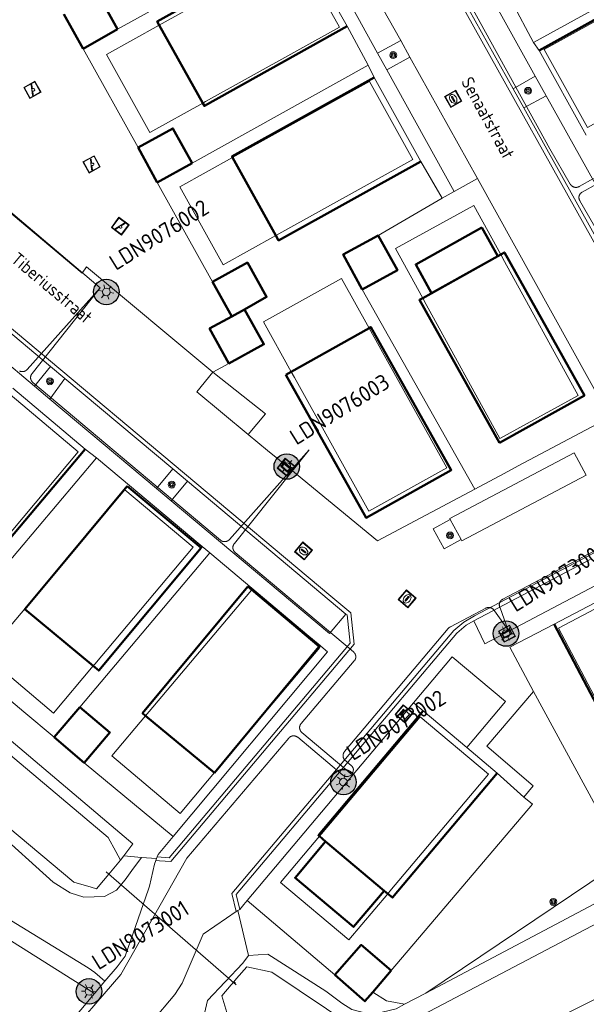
# Model space of a CAD drawing. Header units: metres. Extents: x 94279 to 96109, y 461866 to 463040.
# Tile 139 of 175: x 95549 to 95594, y 462507 to 462585. Entities that reach past the tile are written whole.
import ezdxf
from ezdxf.enums import TextEntityAlignment as Align

# ---------------------------------------------------------------- set-up
doc = ezdxf.new("R2010")
doc.units = ezdxf.units.M
doc.layers.get('0').update_dxf_attribs({"linetype": 'CONTINUOUS'})
doc.layers.add('B-WE-KL-ET_LS_OV_KABEL_EIGENNET_330-G', color=10, linetype='CONTINUOUS')
doc.layers.add('N-WE-ARMATUUR-PRUNUS-E-OPSCHUIF-6M-G', color=20, linetype='CONTINUOUS')
for name, color, linetype, lineweight in [('B_BEBOUWINGSGRENS_0', 132, 'CONTINUOUS', 50), ('B_LUIFEL_1', 132, 'CONTINUOUS', 50), ('B_TUSSENMUUR_0', 132, 'CONTINUOUS', 50), ('B_WOONWAGEN_LIJN_0', 132, 'CONTINUOUS', 50), ('G_GRENS_ALGEMEEN_0', 251, 'CONTINUOUS', 13), ('G_GRENS_ALGEMEEN_1', 251, 'CONTINUOUS', 13), ('K_DUIKER_LIJN_-1', 251, 'CONTINUOUS', 13), ('Q_BOOM_0', 251, 'CONTINUOUS', 13), ('Q_BRANDKRAAN_0', 251, 'CONTINUOUS', 13), ('Q_CAI-KAST_0', 251, 'CONTINUOUS', 13), ('Q_DAMWAND_0', 251, 'CONTINUOUS', 13), ('Q_INSPECTIE_OF_RIOOLPUT_0', 251, 'CONTINUOUS', 13), ('Q_LICHTMAST_0', 251, 'CONTINUOUS', 13), ('Q_SCHUTTING_LIJN_0', 251, 'CONTINUOUS', 13), ('Q_SPEELVOORZIENING_0', 251, 'CONTINUOUS', 13), ('Q_STRAATNAAMBORD_0', 251, 'CONTINUOUS', 13), ('T_CULTUURGRENS_0', 251, 'CONTINUOUS', 13), ('T_HEK_0', 251, 'CONTINUOUS', 13), ('T_SCHUTTING_0', 251, 'CONTINUOUS', 13), ('T_WALBESCHERMING_0', 251, 'CONTINUOUS', 13), ('V_WEGGRENS_0', 251, 'CONTINUOUS', 13), ('W_WATERGRENS_0', 251, 'CONTINUOUS', 13), ('Z_STRAATNAAM_0', 251, 'CONTINUOUS', 13)]:
    doc.layers.add(name, color=color, linetype=linetype, lineweight=lineweight)
doc.styles.add('NLCS-ISO-M500-T25', font='NLCS-ISO.ttf', dxfattribs={"height": 1.25})
doc.styles.get("Standard").update_dxf_attribs({"font": 'isocp.shx'})

# ---------------------------------------------------------------- blocks, each defined once
blk = doc.blocks.new('Q_LICHTMAST')
for points in [[(-0.26, 0.15), (-0.52, 0.3)], [(0, 0.3), (0, 0.6)], [(0.26, 0.15), (0.52, 0.3)], [(-0.26, -0.15), (-0.52, -0.3)], [(0, -0.3), (0, -0.6)], [(0.26, -0.15), (0.52, -0.3)]]:
    blk.add_lwpolyline(points)
blk.add_circle((0, 0), 0.3)
blk = doc.blocks.new('Q_BRANDKRAAN')
blk.add_lwpolyline([(-0.5, 0.5), (0.5, 0.5), (0.5, -0.5), (-0.5, -0.5)], close=True)
for points in [[(-0.442, 0.464), (0.438, 0.464, -0.414214), (0.459, 0.442), (0.459, -0.437, -0.414214), (0.438, -0.459), (-0.442, -0.459, -0.414214), (-0.463, -0.437), (-0.463, 0.442), (-0.463, 0.444), (-0.463, 0.446), (-0.463, 0.448), (-0.462, 0.45), (-0.461, 0.451), (-0.46, 0.453), (-0.459, 0.455), (-0.458, 0.456), (-0.457, 0.457), (-0.456, 0.459), (-0.454, 0.46), (-0.453, 0.461), (-0.451, 0.462), (-0.449, 0.462), (-0.447, 0.463), (-0.446, 0.463), (-0.444, 0.464), (-0.442, 0.464)], [(-0.345, 0.105, 0.380426), (-0.276, -0.18)], [(-0.008, 0.266, 0.240218), (-0.345, 0.105)], [(-0.194, 0.045, 0.853344), (-0.194, -0.032)], [(0.331, 0.111, 0.240191), (-0.008, 0.266)], [(0.185, -0.032, 0.849746), (0.185, 0.045)], [(0.267, -0.176, 0.380426), (0.331, 0.111)], [(-0.276, -0.18, 0.148452), (0.012, -0.257)], [(0.012, -0.257, 0.131742), (0.267, -0.176)]]:
    blk.add_lwpolyline(points, format="xyb")
for points in [[(-0.194, 0.045), (0.185, 0.045)], [(0.185, -0.032), (-0.194, -0.032)]]:
    blk.add_lwpolyline(points)
blk = doc.blocks.new('Q_INSPECTIE_OF_RIOOLPUT')
blk.add_lwpolyline([(-0.5, 0.5), (0.5, 0.5), (0.5, -0.5), (-0.5, -0.5)], close=True)
for points in [[(-0.442, 0.464), (0.438, 0.464, -0.414214), (0.459, 0.442), (0.459, -0.437, -0.414214), (0.438, -0.459), (-0.442, -0.459, -0.414214), (-0.463, -0.437), (-0.463, 0.442), (-0.463, 0.444), (-0.463, 0.446), (-0.463, 0.448), (-0.462, 0.45), (-0.461, 0.451), (-0.46, 0.453), (-0.459, 0.455), (-0.458, 0.456), (-0.457, 0.457), (-0.456, 0.459), (-0.454, 0.46), (-0.453, 0.461), (-0.451, 0.462), (-0.449, 0.462), (-0.447, 0.463), (-0.446, 0.463), (-0.444, 0.464), (-0.442, 0.464)], [(-0.345, 0.105, 0.380426), (-0.276, -0.18)], [(-0.008, 0.266, 0.240218), (-0.345, 0.105)], [(-0.194, 0.045, 0.853344), (-0.194, -0.032)], [(0.331, 0.111, 0.240191), (-0.008, 0.266)], [(0.185, -0.032, 0.849746), (0.185, 0.045)], [(0.267, -0.176, 0.380426), (0.331, 0.111)], [(-0.276, -0.18, 0.148452), (0.012, -0.257)], [(0.012, -0.257, 0.131742), (0.267, -0.176)]]:
    blk.add_lwpolyline(points, format="xyb")
for points in [[(-0.194, 0.045), (0.185, 0.045)], [(0.185, -0.032), (-0.194, -0.032)]]:
    blk.add_lwpolyline(points)
blk = doc.blocks.new('Q_SPEELVOORZIENING')
blk.add_lwpolyline([(-0.5, 0.5), (0.5, 0.5), (0.5, -0.5), (-0.5, -0.5)], close=True)
for points in [[(-0.442, 0.464), (0.438, 0.464, -0.414214), (0.459, 0.442), (0.459, -0.437, -0.414214), (0.438, -0.459), (-0.442, -0.459, -0.414214), (-0.463, -0.437), (-0.463, 0.442), (-0.463, 0.444), (-0.463, 0.446), (-0.463, 0.448), (-0.462, 0.45), (-0.461, 0.451), (-0.46, 0.453), (-0.459, 0.455), (-0.458, 0.456), (-0.457, 0.457), (-0.456, 0.459), (-0.454, 0.46), (-0.453, 0.461), (-0.451, 0.462), (-0.449, 0.462), (-0.447, 0.463), (-0.446, 0.463), (-0.444, 0.464), (-0.442, 0.464)], [(-0.363, 0.198, 1.168313), (-0.386, 0.141)], [(-0.087, 0.021, 0.778987), (-0.04, -0.167)], [(-0.04, -0.167, 0.508825), (0.056, -0.036)], [(0.355, -0.156, 1.031322), (0.378, -0.1)]]:
    blk.add_lwpolyline(points, format="xyb")
for points in [[(-0.386, 0.141), (-0.087, 0.021)], [(-0.363, 0.198), (0.378, -0.1)], [(0.056, -0.036), (0.355, -0.156)]]:
    blk.add_lwpolyline(points)
blk = doc.blocks.new('Q_BOOM')
for radius in [0.27, 0.18, 0.09]:
    blk.add_circle((0, 0), radius)
blk = doc.blocks.new('Q_CAI-KAST')
for points in [[(-0.5, 0.5), (0.5, 0.5), (0.5, -0.5), (-0.5, -0.5)], [(-0.262, 0.264), (0.25, 0.264), (0.25, 0.187), (-0.262, 0.187)], [(-0.262, 0.107), (0.25, 0.107), (0.25, -0.332), (-0.262, -0.332)]]:
    blk.add_lwpolyline(points, close=True)
blk.add_lwpolyline([(-0.442, 0.464), (0.438, 0.464, -0.414214), (0.459, 0.442), (0.459, -0.437, -0.414214), (0.438, -0.459), (-0.442, -0.459, -0.414214), (-0.463, -0.437), (-0.463, 0.442), (-0.463, 0.444), (-0.463, 0.446), (-0.463, 0.448), (-0.462, 0.45), (-0.461, 0.451), (-0.46, 0.453), (-0.459, 0.455), (-0.458, 0.456), (-0.457, 0.457), (-0.456, 0.459), (-0.454, 0.46), (-0.453, 0.461), (-0.451, 0.462), (-0.449, 0.462), (-0.447, 0.463), (-0.446, 0.463), (-0.444, 0.464), (-0.442, 0.464)], format="xyb")
blk.add_circle((-0.177, -0.034), 0.0354)
blk = doc.blocks.new('Q_STRAATNAAMBORD')
for points in [[(-0.5, 0.5), (0.5, 0.5), (0.5, -0.5), (-0.5, -0.5)], [(-0.369, 0.22), (0.358, 0.22), (0.358, -0.214), (-0.369, -0.214)]]:
    blk.add_lwpolyline(points, close=True)
for points in [[(-0.442, 0.464), (0.438, 0.464, -0.414214), (0.459, 0.442), (0.459, -0.437, -0.414214), (0.438, -0.459), (-0.442, -0.459, -0.414214), (-0.463, -0.437), (-0.463, 0.442), (-0.463, 0.444), (-0.463, 0.446), (-0.463, 0.448), (-0.462, 0.45), (-0.461, 0.451), (-0.46, 0.453), (-0.459, 0.455), (-0.458, 0.456), (-0.457, 0.457), (-0.456, 0.459), (-0.454, 0.46), (-0.453, 0.461), (-0.451, 0.462), (-0.449, 0.462), (-0.447, 0.463), (-0.446, 0.463), (-0.444, 0.464), (-0.442, 0.464)], [(-0.287, 0.16), (0.281, 0.16, -0.414214), (0.303, 0.139), (0.303, -0.134, -0.414214), (0.281, -0.156), (-0.287, -0.156, -0.414214), (-0.308, -0.134), (-0.308, 0.139), (-0.308, 0.14), (-0.308, 0.142), (-0.307, 0.144), (-0.307, 0.146), (-0.306, 0.148), (-0.305, 0.149), (-0.304, 0.151), (-0.303, 0.152), (-0.302, 0.154), (-0.3, 0.155), (-0.299, 0.156), (-0.297, 0.157), (-0.296, 0.158), (-0.294, 0.159), (-0.292, 0.159), (-0.29, 0.16), (-0.288, 0.16), (-0.287, 0.16)]]:
    blk.add_lwpolyline(points, format="xyb")
blk = doc.blocks.new('LM')
at = {"linetype": 'ByBlock'}
h = blk.add_hatch(color=256, dxfattribs=at)
h.dxf.hatch_style = 1
edge = h.paths.add_edge_path()
edge.add_arc((0, 0), 1, 0, 360)
blk.add_circle((0, 0), 1, dxfattribs=at)
blk = doc.blocks.new('ACMAP_ANN_TEMPLATE_LM')
at = {"color": 0, "style": 'NLCS-ISO-M500-T25'}
blk.add_attdef('LM-NUMMER', (1.5, 1), '', height=1.25, dxfattribs=at)

msp = doc.modelspace()

# ---------------------------------------------------------------- linework, layer by layer
at = {"layer": 'B-WE-KL-ET_LS_OV_KABEL_EIGENNET_330-G', "linetype": 'Continuous', "lineweight": 0}
for points in [[(95581.395, 462591.321), (95590.666, 462574.508), (95592.257, 462571.748), (95592.266, 462571.733), (95592.276, 462571.719), (95592.286, 462571.704), (95592.297, 462571.69), (95592.308, 462571.676), (95592.319, 462571.663), (95592.331, 462571.65), (95592.343, 462571.638), (95592.356, 462571.625), (95592.369, 462571.614), (95592.383, 462571.603), (95592.397, 462571.592), (95592.411, 462571.582), (95592.426, 462571.572), (95592.441, 462571.563), (95592.456, 462571.554), (95592.472, 462571.546), (95592.488, 462571.539), (95592.504, 462571.532), (95592.52, 462571.525), (95592.537, 462571.519), (95592.554, 462571.514), (95592.571, 462571.509), (95592.588, 462571.505), (95592.605, 462571.502), (95592.622, 462571.499), (95592.64, 462571.496), (95592.657, 462571.495), (95592.675, 462571.493), (95592.692, 462571.493), (95592.71, 462571.493), (95592.727, 462571.494), (95592.745, 462571.495), (95592.762, 462571.497), (95592.78, 462571.499), (95592.797, 462571.503), (95592.814, 462571.506), (95592.831, 462571.511), (95592.848, 462571.516), (95592.865, 462571.521), (95592.882, 462571.527), (95592.898, 462571.534), (95592.914, 462571.541), (95592.93, 462571.549), (95592.945, 462571.557), (95594.064, 462572.183)], [(95555.41, 462563.609), (95532.475, 462583.028)], [(95594.309, 462571.747), (95593.181, 462571.116), (95593.167, 462571.108), (95593.153, 462571.099), (95593.139, 462571.09), (95593.126, 462571.081), (95593.113, 462571.071), (95593.1, 462571.061), (95593.088, 462571.05), (95593.076, 462571.039), (95593.064, 462571.027), (95593.053, 462571.015), (95593.042, 462571.003), (95593.032, 462570.99), (95593.022, 462570.977), (95593.013, 462570.964), (95593.004, 462570.95), (95592.996, 462570.936), (95592.988, 462570.921), (95592.98, 462570.907), (95592.973, 462570.892), (95592.967, 462570.877), (95592.961, 462570.862), (95592.956, 462570.846), (95592.951, 462570.831), (95592.947, 462570.815), (95592.943, 462570.799), (95592.94, 462570.783), (95592.938, 462570.767), (95592.936, 462570.75), (95592.934, 462570.734), (95592.933, 462570.718), (95592.933, 462570.701), (95592.933, 462570.685), (95592.934, 462570.669), (95592.936, 462570.652), (95592.937, 462570.636), (95592.94, 462570.62), (95592.943, 462570.604), (95592.947, 462570.588), (95592.951, 462570.572), (95592.956, 462570.556), (95592.961, 462570.541), (95592.967, 462570.526), (95592.973, 462570.511), (95592.98, 462570.496), (95592.988, 462570.481), (95592.995, 462570.467), (95593.004, 462570.453), (95593.013, 462570.439), (95601.714, 462555.352)], [(95549.099, 462557.092), (95549.114, 462557.084), (95549.13, 462557.077), (95549.147, 462557.071), (95549.163, 462557.065), (95549.18, 462557.06), (95549.197, 462557.056), (95549.214, 462557.052), (95549.231, 462557.048), (95549.248, 462557.046), (95549.265, 462557.044), (95549.283, 462557.042), (95549.3, 462557.041), (95549.318, 462557.041), (95549.335, 462557.041), (95549.352, 462557.042), (95549.37, 462557.043), (95549.387, 462557.046), (95549.404, 462557.048), (95549.421, 462557.052), (95549.438, 462557.055), (95549.455, 462557.06), (95549.472, 462557.065), (95549.489, 462557.071), (95549.505, 462557.077), (95549.521, 462557.084), (95549.537, 462557.091), (95549.552, 462557.099), (95549.568, 462557.107), (95549.583, 462557.116), (95549.597, 462557.126), (95549.611, 462557.136), (95549.625, 462557.146), (95549.639, 462557.157), (95549.652, 462557.169), (95549.665, 462557.18), (95549.677, 462557.193), (95549.689, 462557.206), (95549.701, 462557.219), (95555.41, 462563.609), (95550.084, 462556.897), (95550.073, 462556.884), (95550.062, 462556.87), (95550.052, 462556.856), (95550.043, 462556.841), (95550.034, 462556.826), (95550.025, 462556.811), (95550.017, 462556.795), (95550.01, 462556.779), (95550.003, 462556.763), (95549.997, 462556.747), (95549.991, 462556.731), (95549.986, 462556.714), (95549.981, 462556.697), (95549.977, 462556.68), (95549.974, 462556.663), (95549.971, 462556.646), (95549.969, 462556.628), (95549.967, 462556.611), (95549.967, 462556.593), (95549.966, 462556.576), (95549.966, 462556.559), (95549.967, 462556.541), (95549.969, 462556.524), (95549.971, 462556.506), (95549.974, 462556.489), (95549.977, 462556.472), (95549.981, 462556.455), (95549.985, 462556.438), (95549.99, 462556.421), (95549.996, 462556.405), (95550.002, 462556.389), (95550.009, 462556.372), (95550.017, 462556.357), (95550.024, 462556.341), (95550.033, 462556.326), (95550.042, 462556.311), (95550.051, 462556.296), (95550.061, 462556.282), (95550.072, 462556.268), (95550.083, 462556.254), (95550.094, 462556.241), (95550.106, 462556.228), (95550.118, 462556.216), (95550.131, 462556.204), (95550.144, 462556.193), (95564.847, 462543.826), (95564.861, 462543.815), (95564.875, 462543.804), (95564.889, 462543.794), (95564.904, 462543.785), (95564.919, 462543.776), (95564.934, 462543.767), (95564.95, 462543.759), (95564.965, 462543.752), (95564.981, 462543.745), (95564.998, 462543.739), (95565.014, 462543.733), (95565.031, 462543.728), (95565.048, 462543.724), (95565.065, 462543.72), (95565.082, 462543.716), (95565.099, 462543.713), (95565.116, 462543.711), (95565.134, 462543.71), (95565.151, 462543.709), (95565.169, 462543.709), (95565.186, 462543.709), (95565.204, 462543.71), (95565.221, 462543.711), (95565.238, 462543.713), (95565.255, 462543.716), (95565.273, 462543.719), (95565.29, 462543.723), (95565.306, 462543.728), (95565.323, 462543.733), (95565.34, 462543.738), (95565.356, 462543.745), (95565.372, 462543.752), (95565.388, 462543.759), (95565.403, 462543.767), (95565.419, 462543.775), (95565.434, 462543.784), (95565.448, 462543.794), (95565.463, 462543.804), (95565.477, 462543.814), (95565.49, 462543.825), (95565.503, 462543.837), (95565.516, 462543.848), (95565.529, 462543.861), (95565.54, 462543.874), (95565.552, 462543.887), (95571.793, 462550.918), (95565.935, 462543.565), (95565.924, 462543.551), (95565.913, 462543.537), (95565.903, 462543.523), (95565.893, 462543.508), (95565.884, 462543.494), (95565.876, 462543.478), (95565.868, 462543.463), (95565.861, 462543.447), (95565.854, 462543.431), (95565.848, 462543.415), (95565.842, 462543.398), (95565.837, 462543.381), (95565.832, 462543.365), (95565.828, 462543.348), (95565.825, 462543.33), (95565.822, 462543.313), (95565.82, 462543.296), (95565.818, 462543.278), (95565.818, 462543.261), (95565.817, 462543.244), (95565.817, 462543.226), (95565.818, 462543.209), (95565.82, 462543.191), (95565.822, 462543.174), (95565.825, 462543.157), (95565.828, 462543.14), (95565.832, 462543.123), (95565.836, 462543.106), (95565.841, 462543.089), (95565.847, 462543.073), (95565.853, 462543.056), (95565.86, 462543.04), (95565.868, 462543.024), (95565.875, 462543.009), (95565.884, 462542.994), (95565.893, 462542.979), (95565.902, 462542.964), (95565.912, 462542.95), (95565.923, 462542.936), (95565.934, 462542.922), (95565.945, 462542.909), (95565.957, 462542.896), (95565.969, 462542.884), (95565.982, 462542.872), (95565.995, 462542.86), (95575.27, 462535.06), (95575.283, 462535.049), (95575.295, 462535.037), (95575.307, 462535.025), (95575.319, 462535.012), (95575.33, 462534.999), (95575.341, 462534.986), (95575.351, 462534.972), (95575.361, 462534.958), (95575.371, 462534.944), (95575.379, 462534.929), (95575.388, 462534.915), (95575.396, 462534.899), (95575.403, 462534.884), (95575.41, 462534.868), (95575.416, 462534.852), (95575.422, 462534.836), (95575.427, 462534.82), (95575.432, 462534.803), (95575.436, 462534.787), (95575.439, 462534.77), (95575.442, 462534.753), (95575.444, 462534.736), (95575.446, 462534.719), (95575.447, 462534.702), (95575.448, 462534.685), (95575.448, 462534.668), (95575.447, 462534.651), (95575.446, 462534.633), (95575.444, 462534.616), (95575.442, 462534.599), (95575.439, 462534.583), (95575.435, 462534.566), (95575.431, 462534.549), (95575.426, 462534.533), (95575.421, 462534.516), (95575.415, 462534.5), (95575.409, 462534.484), (95575.402, 462534.469), (95575.395, 462534.453), (95575.387, 462534.438), (95575.378, 462534.423), (95575.37, 462534.409), (95575.36, 462534.394), (95575.35, 462534.38), (95575.34, 462534.367), (95575.329, 462534.354), (95571.164, 462529.447), (95571.153, 462529.434), (95571.142, 462529.421), (95571.133, 462529.407), (95571.123, 462529.392), (95571.114, 462529.378), (95571.106, 462529.363), (95571.098, 462529.348), (95571.09, 462529.332), (95571.083, 462529.316), (95571.077, 462529.301), (95571.071, 462529.284), (95571.066, 462529.268), (95571.061, 462529.252), (95571.057, 462529.235), (95571.054, 462529.218), (95571.051, 462529.201), (95571.049, 462529.184), (95571.047, 462529.167), (95571.046, 462529.15), (95571.045, 462529.133), (95571.045, 462529.116), (95571.045, 462529.099), (95571.047, 462529.082), (95571.048, 462529.065), (95571.051, 462529.048), (95571.054, 462529.031), (95571.057, 462529.014), (95571.061, 462528.997), (95571.066, 462528.981), (95571.071, 462528.965), (95571.077, 462528.948), (95571.083, 462528.932), (95571.09, 462528.917), (95571.097, 462528.901), (95571.105, 462528.886), (95571.113, 462528.871), (95571.122, 462528.857), (95571.132, 462528.842), (95571.142, 462528.828), (95571.152, 462528.815), (95571.163, 462528.801), (95571.174, 462528.788), (95571.186, 462528.776), (95571.198, 462528.764), (95571.211, 462528.752), (95571.223, 462528.741), (95575.177, 462525.423)], [(95617.408, 462555.245), (95586.96, 462539.191), (95586.945, 462539.182), (95586.93, 462539.173), (95586.915, 462539.164), (95586.901, 462539.154), (95586.887, 462539.144), (95586.873, 462539.133), (95586.86, 462539.121), (95586.847, 462539.109), (95586.835, 462539.097), (95586.823, 462539.084), (95586.811, 462539.071), (95586.8, 462539.058), (95586.79, 462539.044), (95586.78, 462539.03), (95586.77, 462539.015), (95586.761, 462539), (95586.752, 462538.985), (95586.744, 462538.969), (95586.737, 462538.954), (95586.73, 462538.938), (95586.724, 462538.921), (95586.718, 462538.905), (95586.713, 462538.888), (95586.708, 462538.871), (95586.704, 462538.854), (95586.701, 462538.837), (95586.698, 462538.82), (95586.696, 462538.803), (95586.694, 462538.785), (95586.693, 462538.768), (95586.693, 462538.75), (95586.693, 462538.733), (95586.694, 462538.716), (95586.696, 462538.698), (95586.698, 462538.681), (95586.7, 462538.664), (95586.704, 462538.647), (95586.707, 462538.629), (95586.712, 462538.613), (95586.717, 462538.596), (95586.723, 462538.579), (95586.729, 462538.563), (95586.735, 462538.547), (95586.743, 462538.531), (95586.751, 462538.516), (95587.365, 462536.81), (95586.309, 462538.282), (95586.3, 462538.297), (95586.291, 462538.312), (95586.282, 462538.327), (95586.272, 462538.341), (95586.261, 462538.355), (95586.251, 462538.369), (95586.239, 462538.382), (95586.227, 462538.395), (95586.215, 462538.407), (95586.202, 462538.419), (95586.189, 462538.431), (95586.176, 462538.442), (95586.162, 462538.452), (95586.147, 462538.462), (95586.133, 462538.472), (95586.118, 462538.481), (95586.103, 462538.489), (95586.087, 462538.497), (95586.071, 462538.505), (95586.055, 462538.512), (95586.039, 462538.518), (95586.023, 462538.524), (95586.006, 462538.529), (95585.989, 462538.534), (95585.972, 462538.538), (95585.955, 462538.541), (95585.938, 462538.544), (95585.92, 462538.546), (95585.903, 462538.548), (95585.885, 462538.549), (95585.868, 462538.549), (95585.851, 462538.549), (95585.833, 462538.548), (95585.816, 462538.546), (95585.798, 462538.544), (95585.781, 462538.542), (95585.764, 462538.538), (95585.747, 462538.534), (95585.73, 462538.53), (95585.713, 462538.525), (95585.697, 462538.519), (95585.681, 462538.513), (95585.664, 462538.506), (95585.649, 462538.499), (95585.633, 462538.491), (95582.871, 462537.035), (95582.853, 462537.025), (95582.835, 462537.014), (95582.817, 462537.003), (95582.8, 462536.991), (95582.783, 462536.978), (95582.766, 462536.965), (95582.75, 462536.951), (95582.735, 462536.937), (95582.72, 462536.922), (95582.706, 462536.907), (95582.692, 462536.891), (95574.565, 462527.243), (95574.554, 462527.23), (95574.544, 462527.216), (95574.534, 462527.202), (95574.525, 462527.187), (95574.516, 462527.172), (95574.507, 462527.157), (95574.499, 462527.142), (95574.492, 462527.126), (95574.485, 462527.111), (95574.479, 462527.095), (95574.473, 462527.078), (95574.468, 462527.062), (95574.463, 462527.045), (95574.459, 462527.028), (95574.456, 462527.011), (95574.453, 462526.994), (95574.451, 462526.977), (95574.449, 462526.96), (95574.448, 462526.943), (95574.448, 462526.926), (95574.448, 462526.908), (95574.449, 462526.891), (95574.45, 462526.874), (95574.452, 462526.857), (95574.454, 462526.84), (95574.457, 462526.823), (95574.461, 462526.806), (95574.465, 462526.789), (95574.47, 462526.773), (95574.476, 462526.756), (95574.482, 462526.74), (95574.488, 462526.724), (95574.495, 462526.708), (95574.503, 462526.693), (95574.511, 462526.678), (95574.52, 462526.663), (95574.529, 462526.648), (95574.538, 462526.634), (95574.549, 462526.62), (95574.559, 462526.606), (95574.57, 462526.593), (95575.093, 462526.149), (95575.106, 462526.138), (95575.119, 462526.126), (95575.131, 462526.114), (95575.142, 462526.102), (95575.153, 462526.089), (95575.164, 462526.076), (95575.174, 462526.062), (95575.184, 462526.048), (95575.193, 462526.034), (95575.202, 462526.019), (95575.21, 462526.005), (95575.218, 462525.99), (95575.225, 462525.974), (95575.232, 462525.959), (95575.238, 462525.943), (95575.244, 462525.927), (95575.249, 462525.911), (95575.254, 462525.894), (95575.258, 462525.878), (95575.261, 462525.861), (95575.264, 462525.844), (95575.266, 462525.828), (95575.268, 462525.811), (95575.177, 462525.423), (95574.838, 462525.294), (95574.821, 462525.292), (95574.805, 462525.289), (95574.788, 462525.288), (95574.771, 462525.286), (95574.754, 462525.286), (95574.737, 462525.286), (95574.72, 462525.286), (95574.703, 462525.287), (95574.686, 462525.289), (95574.669, 462525.292), (95574.652, 462525.294), (95574.635, 462525.298), (95574.619, 462525.302), (95574.602, 462525.306), (95574.586, 462525.312), (95574.57, 462525.317), (95574.554, 462525.323), (95574.538, 462525.33), (95574.523, 462525.338), (95574.508, 462525.345), (95574.493, 462525.354), (95574.478, 462525.363), (95574.464, 462525.372), (95574.45, 462525.382), (95574.437, 462525.392), (95574.423, 462525.403), (95570.895, 462528.363), (95570.882, 462528.374), (95570.868, 462528.385), (95570.854, 462528.395), (95570.839, 462528.404), (95570.824, 462528.413), (95570.809, 462528.422), (95570.794, 462528.43), (95570.778, 462528.437), (95570.762, 462528.444), (95570.746, 462528.45), (95570.729, 462528.456), (95570.713, 462528.461), (95570.696, 462528.465), (95570.679, 462528.469), (95570.662, 462528.473), (95570.645, 462528.475), (95570.627, 462528.478), (95570.61, 462528.479), (95570.593, 462528.48), (95570.575, 462528.48), (95570.558, 462528.48), (95570.541, 462528.479), (95570.523, 462528.478), (95570.506, 462528.476), (95570.489, 462528.473), (95570.472, 462528.47), (95570.455, 462528.466), (95570.438, 462528.461), (95570.421, 462528.456), (95570.405, 462528.451), (95570.389, 462528.445), (95570.373, 462528.438), (95570.357, 462528.431), (95570.341, 462528.423), (95570.326, 462528.415), (95570.311, 462528.406), (95570.296, 462528.396), (95570.282, 462528.386), (95570.268, 462528.376), (95570.255, 462528.365), (95570.241, 462528.354), (95570.229, 462528.342), (95570.216, 462528.33), (95570.204, 462528.317), (95570.193, 462528.304), (95562.201, 462518.89), (95557.034, 462509.771), (95547.593, 462498.783)]]:
    msp.add_lwpolyline(points, dxfattribs=at)
at = {"layer": 'B_BEBOUWINGSGRENS_0'}
for p, q in [((95556.772, 462583.91), (95555.262, 462586.63)), ((95552.564, 462585.073), (95554.086, 462582.356)), ((95554.086, 462582.356), (95556.772, 462583.91)), ((95558.384, 462574.616), (95559.889, 462571.873)), ((95559.889, 462571.873), (95562.624, 462573.389)), ((95564.223, 462564.076), (95565.724, 462561.377)), ((95553.811, 462530.74), (95551.809, 462528.363)), ((95551.809, 462528.363), (95554.171, 462526.36)), ((95577.677, 462516.335), (95573.087, 462520.2)), ((95576.775, 462508.386), (95578.222, 462510.071))]:
    msp.add_line(p, q, dxfattribs=at)
for points in [[(95562.624, 462573.389), (95561.114, 462576.114), (95558.384, 462574.616)], [(95577.207, 462567.728), (95574.455, 462566.22), (95575.953, 462563.487)], [(95575.953, 462563.487), (95578.705, 462564.996), (95577.207, 462567.728)], [(95566.716, 462561.929), (95568.458, 462562.898), (95566.956, 462565.598), (95564.223, 462564.076)], [(95565.724, 462561.377), (95563.992, 462560.414), (95565.502, 462557.68)], [(95565.502, 462557.68), (95568.244, 462559.197), (95566.716, 462561.929)], [(95554.171, 462526.36), (95556.179, 462528.747), (95553.811, 462530.74)], [(95573.087, 462520.2), (95570.691, 462517.355), (95575.281, 462513.49), (95577.677, 462516.335)], [(95578.222, 462510.071), (95575.881, 462512.081), (95573.811, 462509.742)], [(95573.811, 462509.742), (95576.157, 462507.666), (95576.775, 462508.386)]]:
    msp.add_lwpolyline(points, dxfattribs=at)
at = {"layer": 'B_LUIFEL_1'}
msp.add_line((95586.587, 462566.11), (95585.336, 462568.349), dxfattribs=at)
msp.add_lwpolyline([(95585.336, 462568.349), (95580.142, 462565.447), (95581.393, 462563.208), (95586.587, 462566.11)], dxfattribs=at)
at = {"layer": 'B_TUSSENMUUR_0'}
msp.add_line((95566.716, 462561.929), (95565.724, 462561.377), dxfattribs=at)
at = {"layer": 'B_WOONWAGEN_LIJN_0'}
for p, q in [((95563.458, 462578.099), (95560.037, 462584.207)), ((95565.785, 462573.83), (95569.19, 462567.712)), ((95586.587, 462566.11), (95580.689, 462562.815)), ((95586.801, 462566.23), (95586.587, 462566.11)), ((95576.492, 462560.458), (95570.388, 462557.03)), ((95570.388, 462557.03), (95569.961, 462556.79)), ((95552.776, 462542.334), (95557.545, 462548.058)), ((95572.605, 462520.605), (95573.087, 462520.2)), ((95577.677, 462516.335), (95577.96, 462516.097))]:
    msp.add_line(p, q, dxfattribs=at)
for points in [[(95560.037, 462584.207), (95559.876, 462584.494), (95571.057, 462590.757)], [(95601.047, 462588.326), (95600.976, 462588.454), (95589.807, 462582.241)], [(95574.761, 462584.144), (95563.58, 462577.881), (95563.458, 462578.099)], [(95576.877, 462580.106), (95565.742, 462573.908), (95565.785, 462573.83)], [(95569.19, 462567.712), (95569.4, 462567.335), (95580.536, 462573.533)], [(95586.697, 462551.459), (95593.363, 462555.184), (95587.098, 462566.396), (95586.801, 462566.23)], [(95580.689, 462562.815), (95580.432, 462562.671), (95586.697, 462551.459)], [(95569.961, 462556.79), (95576.257, 462545.581), (95582.923, 462549.325), (95576.628, 462560.534), (95576.492, 462560.458)], [(95554.237, 462550.966), (95546.148, 462541.376), (95545.962, 462541.533)], [(95557.545, 462548.058), (95563.338, 462543.231), (95555.309, 462533.597), (95554.874, 462533.96)], [(95554.874, 462533.96), (95549.517, 462538.424), (95552.776, 462542.334)], [(95558.982, 462530.052), (95558.743, 462530.25), (95566.995, 462540.199)], [(95566.995, 462540.199), (95572.618, 462535.535), (95572.561, 462535.466)], [(95597.069, 462526.04), (95596.916, 462525.96), (95590.995, 462537.24)], [(95572.561, 462535.466), (95564.366, 462525.586), (95558.982, 462530.052)], [(95580.734, 462530.447), (95572.513, 462520.683), (95572.605, 462520.605)], [(95577.96, 462516.097), (95578.313, 462515.799), (95586.534, 462525.563)]]:
    msp.add_lwpolyline(points, dxfattribs=at)
at = {"layer": 'G_GRENS_ALGEMEEN_0'}
for points in [[(95516.983, 462542.353), (95519.079, 462540.488), (95524.885, 462534.59), (95528.042, 462532.095), (95529.564, 462530.962), (95531.042, 462529.764), (95533.779, 462526.683), (95537.785, 462522.316), (95540.483, 462519.765), (95541.835, 462518.401), (95543.269, 462517.185), (95544.739, 462516.16), (95546.474, 462515.165), (95554.489, 462510.275), (95554.999, 462509.907), (95555.788, 462509.23)], [(95554.985, 462508.274), (95544.552, 462514.84), (95541.337, 462517.351), (95539.819, 462518.697), (95536.853, 462521.702), (95535.479, 462523.294), (95532.642, 462526.427), (95531.132, 462527.939), (95529.594, 462529.353), (95526.385, 462531.861), (95524.89, 462533.087), (95523.486, 462534.347), (95521.995, 462535.865), (95520.815, 462537.153), (95516.203, 462541.426)]]:
    msp.add_lwpolyline(points, dxfattribs=at)
at = {"layer": 'G_GRENS_ALGEMEEN_1'}
for p, q in [((95563.458, 462578.099), (95563.673, 462578.219)), ((95569.19, 462567.712), (95569.427, 462567.844)), ((95554.874, 462533.96), (95554.987, 462534.094)), ((95577.96, 462516.097), (95578.124, 462516.292))]:
    msp.add_line(p, q, dxfattribs=at)
for points in [[(95563.673, 462578.219), (95574.16, 462584.052), (95570.758, 462590.169), (95560.27, 462584.337), (95560.037, 462584.207)], [(95601.047, 462588.326), (95600.697, 462588.131), (95590.21, 462582.299), (95593.612, 462576.181), (95604.1, 462582.014)], [(95560.037, 462584.207), (95555.901, 462581.907), (95559.303, 462575.789), (95563.458, 462578.099)], [(95569.427, 462567.844), (95579.914, 462573.678), (95576.512, 462579.795), (95566.024, 462573.963), (95565.785, 462573.83)], [(95565.785, 462573.83), (95561.655, 462571.533), (95565.057, 462565.414), (95569.19, 462567.712)], [(95586.801, 462566.23), (95584.696, 462570.066), (95578.558, 462566.697), (95580.689, 462562.815)], [(95592.875, 462555.163), (95587.101, 462565.683), (95586.801, 462566.23)], [(95576.492, 462560.458), (95574.328, 462564.349), (95568.21, 462560.946), (95570.388, 462557.03)], [(95580.689, 462562.815), (95580.964, 462562.314), (95586.739, 462551.794), (95592.875, 462555.163)], [(95582.591, 462549.492), (95576.758, 462559.979), (95576.492, 462560.458)], [(95570.388, 462557.03), (95570.64, 462556.577), (95576.473, 462546.089), (95582.591, 462549.492)], [(95545.991, 462541.568), (95553.705, 462550.76), (95548.359, 462555.247), (95540.637, 462546.078), (95540.61, 462546.046)], [(95554.987, 462534.094), (95562.701, 462543.286), (95557.355, 462547.772), (95552.776, 462542.334)], [(95552.776, 462542.334), (95549.633, 462538.603), (95546.412, 462534.779), (95551.766, 462530.269), (95554.874, 462533.96)], [(95572.561, 462535.466), (95567.277, 462539.901), (95559.554, 462530.732), (95558.982, 462530.052)], [(95603.267, 462529.294), (95603.123, 462529.568), (95597.534, 462540.188), (95591.339, 462536.927), (95596.928, 462526.308), (95597.069, 462526.04)], [(95564.909, 462526.222), (95572.623, 462535.414), (95572.561, 462535.466)], [(95558.982, 462530.052), (95556.334, 462526.907), (95561.688, 462522.398), (95564.909, 462526.222)], [(95578.124, 462516.292), (95585.838, 462525.484), (95580.492, 462529.97), (95572.77, 462520.801), (95572.605, 462520.605)], [(95572.605, 462520.605), (95569.549, 462516.977), (95574.903, 462512.468), (95577.96, 462516.097)]]:
    msp.add_lwpolyline(points, dxfattribs=at)
at = {"layer": 'K_DUIKER_LIJN_-1'}
for p, q in [((95566.077, 462508.95), (95555.898, 462517.824)), ((95566.028, 462509.081), (95565.898, 462509.192))]:
    msp.add_line(p, q, dxfattribs=at)
at = {"layer": 'Q_DAMWAND_0'}
for p, q in [((95557.003, 462518.735), (95556.094, 462517.639)), ((95556.094, 462517.639), (95555.679, 462517.139)), ((95555.679, 462517.139), (95555.135, 462516.483)), ((95566.108, 462509.44), (95566.898, 462510.373)), ((95564.961, 462508.083), (95565.688, 462508.944))]:
    msp.add_line(p, q, dxfattribs=at)
msp.add_lwpolyline([(95565.688, 462508.944), (95565.898, 462509.192), (95566.108, 462509.44)], dxfattribs=at)
at = {"layer": 'Q_SCHUTTING_LIJN_0'}
for p, q in [((95556.772, 462583.91), (95570.599, 462591.547)), ((95589.382, 462582.85), (95603.203, 462590.468)), ((95576.412, 462581.08), (95562.624, 462573.389)), ((95577.207, 462567.728), (95582.208, 462570.645)), ((95584.764, 462547.829), (95575.953, 462563.487)), ((95555.128, 462550.288), (95544.953, 462538.201)), ((95553.811, 462530.74), (95564.009, 462542.821))]:
    msp.add_line(p, q, dxfattribs=at)
at = {"layer": 'T_CULTUURGRENS_0'}
for p, q in [((95578.968, 462583.003), (95577.16, 462582.019)), ((95579.691, 462581.706), (95578.968, 462583.003)), ((95577.16, 462582.019), (95577.885, 462580.708)), ((95577.885, 462580.708), (95579.691, 462581.706)), ((95589.509, 462580.212), (95587.779, 462579.23)), ((95590.359, 462578.685), (95589.509, 462580.212)), ((95587.779, 462579.23), (95588.617, 462577.726)), ((95588.617, 462577.726), (95590.359, 462578.685)), ((95551.534, 462557.447), (95550.28, 462555.9)), ((95552.653, 462556.508), (95551.534, 462557.447)), ((95550.28, 462555.9), (95551.477, 462554.895)), ((95551.477, 462554.895), (95552.653, 462556.508)), ((95561.108, 462549.411), (95559.824, 462547.882)), ((95562.248, 462548.454), (95561.108, 462549.411)), ((95560.983, 462546.908), (95562.248, 462548.454)), ((95557.989, 462520.002), (95525.117, 462547.845)), ((95559.824, 462547.882), (95560.983, 462546.908)), ((95583.7, 462543.872), (95582.847, 462545.45)), ((95558.645, 462518.949), (95557.26, 462519.062)), ((95559.835, 462518.852), (95558.645, 462518.949)), ((95596.469, 462518.753), (95580.933, 462508.308)), ((95567.049, 462511.253), (95566.215, 462514.787)), ((95580.933, 462508.308), (95579.27, 462507.43))]:
    msp.add_line(p, q, dxfattribs=at)
for points in [[(95567.049, 462511.253), (95566.588, 462510.639), (95563.827, 462507.716), (95563.123, 462504.665), (95569.372, 462500.389), (95577.381, 462498.713), (95582.566, 462499.598), (95662.261, 462541.453), (95678.423, 462550.069), (95696.366, 462559.982)], [(95582.847, 462545.45), (95581.509, 462544.722), (95582.382, 462543.143), (95583.7, 462543.872)], [(95642.113, 462539.868), (95641.045, 462539.21), (95639.636, 462538.743), (95638.811, 462538.68), (95637.606, 462538.248), (95636.044, 462537.346), (95617.794, 462527.668), (95595.494, 462516.001), (95580.933, 462508.308)], [(95535.262, 462530.943), (95547.089, 462521.188), (95551.722, 462517.013), (95553.068, 462516.175), (95554.127, 462515.828), (95555.75, 462515.871), (95556.686, 462516.371), (95557.389, 462517.189), (95557.911, 462517.921), (95558.645, 462518.949)], [(95579.27, 462507.43), (95578.604, 462507.078), (95577.527, 462506.819), (95576.226, 462506.738), (95575.131, 462507.004), (95574.364, 462507.514), (95573.104, 462508.457), (95568.55, 462511.345), (95567.049, 462511.253)], [(95579.27, 462507.43), (95577.857, 462507.697), (95576.775, 462508.386)]]:
    msp.add_lwpolyline(points, dxfattribs=at)
at = {"layer": 'T_HEK_0'}
msp.add_lwpolyline([(95564.249, 462557.004), (95554.357, 462565.264), (95553.994, 462564.776), (95540.708, 462575.935)], dxfattribs=at)
at = {"layer": 'T_SCHUTTING_0'}
for p, q in [((95589.382, 462582.85), (95587.678, 462586.047)), ((95574.761, 462584.144), (95576.412, 462581.08)), ((95589.807, 462582.241), (95589.382, 462582.85)), ((95558.384, 462574.616), (95554.086, 462582.356)), ((95576.412, 462581.08), (95576.877, 462580.106)), ((95580.536, 462573.533), (95582.208, 462570.645)), ((95583.157, 462571.17), (95584.996, 462572.186)), ((95584.996, 462572.186), (95595.35, 462553.467)), ((95559.889, 462571.873), (95564.223, 462564.076)), ((95582.208, 462570.645), (95583.157, 462571.17)), ((95565.502, 462557.68), (95564.249, 462557.004)), ((95595.35, 462553.467), (95588.178, 462549.647)), ((95567.026, 462552.101), (95568.541, 462550.853)), ((95555.128, 462550.288), (95554.237, 462550.966)), ((95557.066, 462548.659), (95555.128, 462550.288)), ((95569.46, 462550.096), (95577.142, 462543.77)), ((95584.764, 462547.829), (95587.063, 462549.054)), ((95577.142, 462543.77), (95584.764, 462547.829)), ((95564.009, 462542.821), (95563.09, 462543.594)), ((95566.304, 462540.892), (95564.009, 462542.821)), ((95589.368, 462531.956), (95595.032, 462521.524)), ((95566.933, 462515.566), (95579.982, 462531.08)), ((95579.982, 462531.08), (95580.734, 462530.447)), ((95554.171, 462526.36), (95561.125, 462520.576)), ((95586.534, 462525.563), (95588.613, 462523.682))]:
    msp.add_line(p, q, dxfattribs=at)
for points in [[(95564.249, 462557.004), (95568.368, 462553.728), (95567.026, 462552.101)], [(95590.995, 462537.24), (95587.519, 462535.441), (95589.368, 462531.956)], [(95561.125, 462520.576), (95573.243, 462535.057), (95572.699, 462535.514)], [(95545.317, 462533.844), (95546.025, 462533.248), (95549.44, 462530.372), (95551.809, 462528.363)], [(95588.613, 462523.682), (95589.285, 462523.129), (95578.222, 462510.071)], [(95573.811, 462509.742), (95569.327, 462513.539), (95566.933, 462515.566)]]:
    msp.add_lwpolyline(points, dxfattribs=at)
at = {"layer": 'T_WALBESCHERMING_0'}
for q in [(95557.989, 462520.002), (95557.003, 462518.735)]:
    msp.add_line((95557.26, 462519.062), q, dxfattribs=at)
at = {"layer": 'V_WEGGRENS_0'}
for p, q in [((95600.229, 462556.18), (95557.514, 462632.983)), ((95573.598, 462592.64), (95578.968, 462583.003)), ((95577.16, 462582.019), (95571.834, 462591.655)), ((95574.761, 462584.144), (95571.057, 462590.757)), ((95584.51, 462589.195), (95589.509, 462580.212)), ((95587.779, 462579.23), (95582.774, 462588.226)), ((95589.807, 462582.241), (95593.512, 462575.581)), ((95579.691, 462581.706), (95584.996, 462572.186)), ((95583.157, 462571.17), (95577.885, 462580.708)), ((95580.536, 462573.533), (95576.877, 462580.106)), ((95590.359, 462578.685), (95595.863, 462568.794)), ((95594.131, 462567.816), (95588.617, 462577.726)), ((95551.534, 462557.447), (95539.001, 462567.969)), ((95550.28, 462555.9), (95537.725, 462566.449)), ((95561.108, 462549.411), (95552.653, 462556.508)), ((95554.237, 462550.966), (95548.572, 462555.744)), ((95559.824, 462547.882), (95551.477, 462554.895)), ((95568.541, 462550.853), (95569.46, 462550.096)), ((95587.063, 462549.054), (95588.178, 462549.647)), ((95583.757, 462543.768), (95593.508, 462548.916)), ((95563.09, 462543.594), (95557.066, 462548.659)), ((95574.665, 462538.03), (95562.248, 462548.454)), ((95573.378, 462536.494), (95560.983, 462546.908)), ((95583.7, 462543.872), (95583.757, 462543.768)), ((95584.698, 462537.489), (95593.816, 462542.302)), ((95572.614, 462535.585), (95566.304, 462540.892)), ((95597.714, 462540.767), (95590.995, 462537.24)), ((95573.378, 462536.494), (95574.665, 462538.03)), ((95572.699, 462535.514), (95572.614, 462535.585)), ((95584.154, 462527.567), (95580.734, 462530.447)), ((95586.534, 462525.563), (95584.154, 462527.567)), ((95559.78, 462518.706), (95559.835, 462518.852)), ((95559.835, 462518.852), (95559.89, 462518.998)), ((95560.072, 462518.682), (95559.78, 462518.706)), ((95566.081, 462514.703), (95565.318, 462514.185)), ((95566.215, 462514.787), (95566.081, 462514.703)), ((95566.35, 462514.87), (95566.215, 462514.787)), ((95554.985, 462508.274), (95555.788, 462509.23)), ((95547.185, 462498.992), (95554.985, 462508.274))]:
    msp.add_line(p, q, dxfattribs=at)
for points in [[(95536.98, 462568.444), (95539.063, 462568.303), (95573.503, 462539.429)], [(95566.081, 462514.703), (95565.746, 462516.125), (95583.141, 462536.747), (95583.911, 462537.394), (95584.763, 462537.892), (95628.446, 462560.931)], [(95567.026, 462552.101), (95562.987, 462555.469), (95564.249, 462557.004)], [(95593.508, 462548.916), (95592.548, 462550.672), (95582.812, 462545.518), (95582.847, 462545.45)], [(95594.721, 462540.532), (95585.553, 462535.698), (95584.698, 462537.489)], [(95560.072, 462518.682), (95560.944, 462518.611), (95575.33, 462535.661), (95575.056, 462538.127), (95573.503, 462539.429)], [(95566.35, 462514.87), (95566.072, 462516.047), (95583.353, 462536.533), (95584.085, 462537.148), (95584.698, 462537.489)], [(95574.665, 462538.03), (95574.772, 462537.975), (95575.018, 462535.755)], [(95575.018, 462535.755), (95560.814, 462518.923), (95559.89, 462518.998)], [(95579.982, 462531.08), (95583.01, 462534.68), (95587.187, 462531.177), (95584.154, 462527.567)], [(95589.368, 462531.956), (95585.721, 462527.657), (95589.357, 462524.568), (95588.613, 462523.682)], [(95559.89, 462518.998), (95559.959, 462519.182), (95561.125, 462520.576)], [(95555.788, 462509.23), (95556.744, 462510.367), (95557.379, 462511.206), (95559.211, 462516.455), (95559.291, 462516.685), (95559.671, 462518.418), (95559.78, 462518.706)], [(95566.933, 462515.566), (95566.675, 462515.257), (95566.35, 462514.87)], [(95565.318, 462514.185), (95563.478, 462512.935), (95561.837, 462509.085), (95561.271, 462508.2), (95559.467, 462506.041)]]:
    msp.add_lwpolyline(points, dxfattribs=at)
at = {"layer": 'W_WATERGRENS_0'}
for points in [[(95695.665, 462560.346), (95694.294, 462559.65), (95691.765, 462558.281), (95690.748, 462557.853), (95687.294, 462556.055), (95683.275, 462553.712), (95677.207, 462550.086), (95670.287, 462546.768), (95664.168, 462543.612), (95660.41, 462541.673), (95652.388, 462537.439), (95604.225, 462512.884), (95580.477, 462500.929), (95579.99, 462500.901)], [(95523.797, 462546.369), (95525.337, 462545.905), (95526.762, 462545.19), (95556.048, 462520.499), (95556.635, 462519.415), (95557.003, 462518.735)], [(95555.135, 462516.483), (95554.711, 462516.609), (95553.364, 462517.007), (95523.096, 462542.37), (95521.911, 462544.078)], [(95566.898, 462510.373), (95568.856, 462509.94), (95575.296, 462505.627), (95575.841, 462505.432), (95576.407, 462505.31), (95576.984, 462505.263), (95577.562, 462505.292), (95578.132, 462505.396), (95578.683, 462505.574), (95579.206, 462505.822), (95642.174, 462538.93), (95642.728, 462538.864), (95643.313, 462539.173), (95647.079, 462541.035)], [(95578.392, 462500.81), (95573.71, 462500.543), (95570.223, 462501.569), (95566.964, 462503.687), (95565.507, 462506.262), (95564.961, 462508.083)]]:
    msp.add_lwpolyline(points, dxfattribs=at)

# ---------------------------------------------------------------- block references
at = {"rotation": 31.92}
for p, values in [((95540.541, 462576.398), {'LM-NUMMER': 'LDN9076001'}), ((95555.899, 462563.292), {'LM-NUMMER': 'LDN9076002'}), ((95570.043, 462549.6), {'LM-NUMMER': 'LDN9076003'}), ((95587.225, 462536.502), {'LM-NUMMER': 'LDN9073003'}), ((95574.483, 462524.849), {'LM-NUMMER': 'LDN9073002'}), ((95554.543, 462508.435), {'LM-NUMMER': 'LDN9073001'})]:
    msp.add_blockref('ACMAP_ANN_TEMPLATE_LM', p, dxfattribs=at).add_auto_attribs(values)
at = {"layer": 'N-WE-ARMATUUR-PRUNUS-E-OPSCHUIF-6M-G'}
for p in [(95555.899, 462563.292), (95570.043, 462549.6), (95587.225, 462536.502), (95574.483, 462524.849), (95554.543, 462508.435)]:
    msp.add_blockref('LM', p, dxfattribs=at)
at = {"layer": 'Q_BOOM_0'}
for p, rotation in [((95578.387, 462581.868), 28.55714475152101), ((95588.949, 462579.068), 29.5805466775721), ((95551.478, 462556.29), 50.97173521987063), ((95561.023, 462548.185), 49.97765098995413), ((95582.831, 462544.195), 118.3937788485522), ((95590.928, 462515.451), 33.91331434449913)]:
    msp.add_blockref('Q_BOOM', p, dxfattribs=dict(at, rotation=rotation))
at = {"layer": 'Q_BRANDKRAAN_0', "rotation": 140.0240160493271}
msp.add_blockref('Q_BRANDKRAAN', (95571.351, 462542.983), dxfattribs=at)
at = {"layer": 'Q_CAI-KAST_0', "rotation": 49.93243107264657}
msp.add_blockref('Q_CAI-KAST', (95579.23, 462530.21), dxfattribs=at)
at = {"layer": 'Q_INSPECTIE_OF_RIOOLPUT_0'}
for p, rotation in [((95583.085, 462578.44), 119.1286461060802), ((95579.475, 462539.227), 49.85181180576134)]:
    msp.add_blockref('Q_INSPECTIE_OF_RIOOLPUT', p, dxfattribs=dict(at, rotation=rotation))
at = {"layer": 'Q_LICHTMAST_0'}
for p, rotation in [((95555.899, 462563.292), 140.1375042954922), ((95570.043, 462549.6), 140.5291087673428), ((95587.225, 462536.502), 27.80128096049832), ((95574.483, 462524.849), 49.93243107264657), ((95554.543, 462508.435), 147.8157743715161)]:
    msp.add_blockref('Q_LICHTMAST', p, dxfattribs=dict(at, rotation=rotation))
at = {"layer": 'Q_SPEELVOORZIENING_0'}
for p, rotation in [((95550.109, 462579.144), 119.0432895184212), ((95554.747, 462573.3), 119.0432895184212), ((95556.993, 462568.454), 53.35619435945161)]:
    msp.add_blockref('Q_SPEELVOORZIENING', p, dxfattribs=dict(at, rotation=rotation))
at = {"layer": 'Q_STRAATNAAMBORD_0'}
for p, rotation in [((95569.987, 462549.544), 140.5291087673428), ((95587.294, 462536.491), 27.80128096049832)]:
    msp.add_blockref('Q_STRAATNAAMBORD', p, dxfattribs=dict(at, rotation=rotation))

# ---------------------------------------------------------------- texts
at = {"layer": 'Z_STRAATNAAM_0', "linetype": 'Continuous'}
for s, rotation, p in [('Senaatstraat', 298.74304, (95585.797, 462576.945)), ('Tiberiusstraat', 319.90832, (95551.635, 462563.611))]:
    msp.add_text(s, height=1, rotation=rotation, dxfattribs=at).set_placement(p, align=Align.MIDDLE)

doc.saveas('drawing.dxf')
